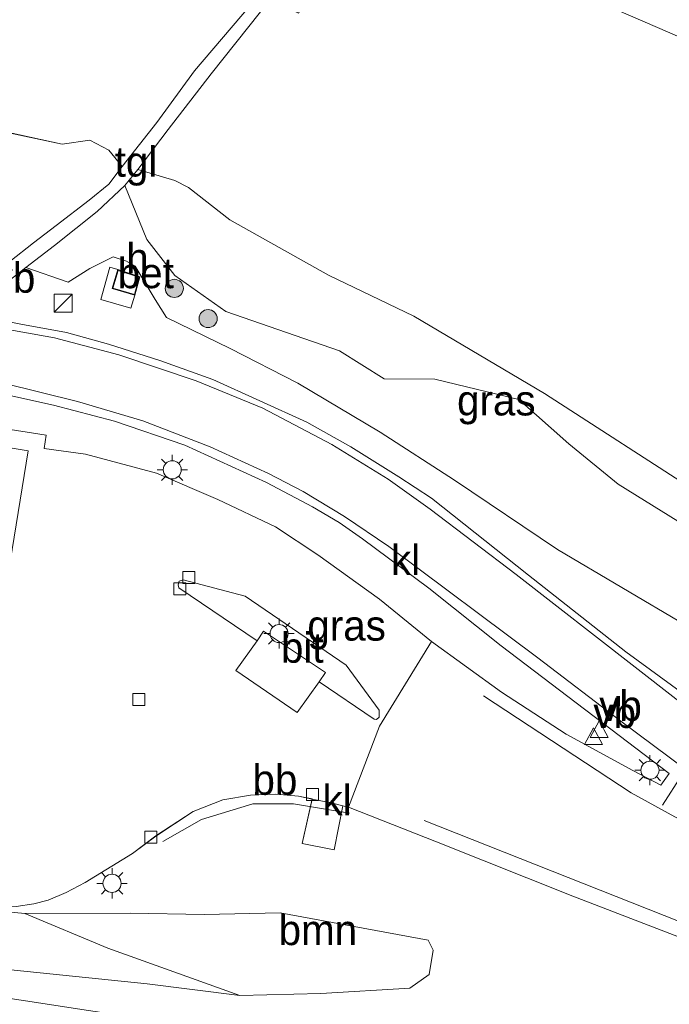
# Model space of a CAD drawing. Header units: millimetres. Extents: x 180000 to 190000, y 466229 to 468626.
# Tile 197 of 202: x 189500 to 189554, y 466447 to 466528. Entities that reach past the tile are written whole.
import ezdxf
from ezdxf.enums import TextEntityAlignment as Align

# ---------------------------------------------------------------- set-up
doc = ezdxf.new("R2010")
doc.units = ezdxf.units.MM
doc.linetypes.add('39strp', pattern=[12, 3, -9])
for name, color, linetype, lineweight in [('af-bs-rasterhekwerk', 8, 'hekwerk', 18), ('bp-b5-bomenstruiken', 93, 'Continuous', 18), ('bp-b5-boom', 93, 'Continuous', 18), ('bp-b5-bos', 93, 'Continuous', 18), ('bp-b5-grasland', 93, 'Continuous', 18), ('bp-bs-boom', 93, 'Continuous', 18), ('gr-bs-geleiderail', 213, 'geleiderail', 18), ('gw-bs-kruinlijn', 93, 'Continuous', 18), ('gw-bs-teenlijn', 93, 'Continuous', 18), ('kd-bs-dakrand', 13, 'Continuous', 18), ('mk-bs-39streep 0.15', 8, '39strp', 18), ('mk-bs-streep 0.15', 8, 'Continuous', 18), ('og-b5-bebouwing', 173, 'Continuous', 18), ('og-bs-inrichtingselement', 253, 'Continuous', 18), ('vh-b5-verh_soort', 8, 'Continuous', 18), ('wh-bs-kolk', 8, 'Continuous', 18), ('wm-bs-lichtmast', 8, 'Continuous', 18), ('wm-bs-overig', 8, 'Continuous', 18), ('wm-bs-verkeersbord', 8, 'Continuous', 18)]:
    doc.layers.add(name, color=color, linetype=linetype, lineweight=lineweight)
doc.styles.add('rtw_iso', font='iso-rtw.shx')
doc.linetypes.add('geleiderail', pattern='A,2,-1,[175,RTW.shx,S=0.5,R=0,X=0,Y=0],-1', length=4)
doc.linetypes.add('hekwerk', pattern='A,7,-1.5,[1,RTW.shx,S=0.75,R=0,X=0,Y=0],-1.5', length=10)

# ---------------------------------------------------------------- blocks, each defined once
blk = doc.blocks.new('dtbattr-r')
at = {"style": 'rtw_iso'}
blk.add_attdef('TAG', text='', height=2.5, dxfattribs=at).set_placement((0, 0), align=Align.MIDDLE_CENTER)
blk = doc.blocks.new('kolk')
blk.add_lwpolyline([(-0.5, -0.5), (0.5, -0.5), (0.5, 0.5), (-0.5, 0.5)], close=True)
blk = doc.blocks.new('verkeersbord')
for p, q in [((0, 0.75), (-0.75, -0.625)), ((0.75, -0.625), (0, 0.75)), ((-0.75, -0.625), (0.75, -0.625))]:
    blk.add_line(p, q)
blk = doc.blocks.new('dtbattr')
at = {"style": 'rtw_iso'}
blk.add_attdef('TAG', (0.591, 0.868), '', height=2.5, dxfattribs=at)
blk = doc.blocks.new('d33az_ACAD_1_FMEBLOCK36')
at = {"layer": 'bp-b5-grasland'}
for points in [[(4.262, 5.848, 41.677), (5.723, 6.049, 41.659), (6.926, 6.361, 41.643), (8.411, 6.995, 41.631), (9.974, 7.826, 41.625), (13.885, 10.209, 41.585), (15.826, 11.668, 41.525), (18.92, 13.701, 41.495), (21.379, 14.661, 41.483), (23.677, 15.051, 41.437), (25.763, 15.126, 41.433), (27.648, 14.959, 41.389), (28.773, 14.729, 41.352), (27.954, 11.054, 41.386), (30.588, 10.534, 41.39), (31.316, 14.172, 41.246), (31.786, 14.058, 41.219), (39.063, 11.198, 41.203), (50.359, 6.694, 41.117), (62.849, 1.883, 41.073)], [(-83.515, 13.863, 40.873), (-61.094, 10.345, 40.821), (-42.055, 7.282, 40.795), (-23.117, 4.444, 40.807), (-7.891, 2.159, 40.773), (3.018, 0.668, 40.817), (15.121, -0.556, 40.787), (22.797, -1.525, 40.859), (29.503, -1.367, 41.019), (36.855, -0.922, 41.019), (38.469, 0.222, 41.033), (38.793, 2.22, 41.069), (38.396, 3.043, 41.233), (26.116, 5.31, 41.283), (19.851, 5.174, 41.255), (13.719, 5.291, 41.249), (4.982, 5.256, 41.597), (-9.331, 6.633, 41.593), (-25.366, 9.185, 41.525), (-44.241, 12.266, 41.447), (-60.033, 14.758, 41.329), (-78.799, 17.661, 41.375)]]:
    blk.add_polyline3d(points, dxfattribs=at)
blk = doc.blocks.new('d33az_ACAD_1_FMEBLOCK128')
at = {"layer": 'bp-b5-bos'}
for points in [[(58.153, -58.226, 43.566), (45.15, -49.851, 43.81), (34.352, -43.436, 44.014), (27.263, -40.042, 43.7), (19.091, -35.474, 43.419), (15.683, -32.796, 43.317), (14.541, -32.23, 43.282), (11.487, -31.318, 43.024), (13.985, -27.993, 43.244), (17.564, -23.39, 43.4), (21.643, -18.27, 43.496)], [(20.811, -17.72, 43.498), (16.177, -23.143, 43.38), (13.063, -27.428, 43.272), (10.192, -31.064, 43.058), (9.09, -29.711, 43.253), (7.52, -28.879, 43.217), (5.23, -29.222, 43.195), (0.794, -28.265, 43.236), (-5.238, -25.956, 43.228), (-16.016, -23.537, 43.228), (-28.006, -20.732, 43.232), (-35.712, -19.649, 43.211), (-38.682, -19.241, 43.068), (-38.312, -16.814, 43.132)]]:
    blk.add_polyline3d(points, dxfattribs=at)
blk = doc.blocks.new('d33az_ACAD_1_FMEBLOCK157')
at = {"layer": 'bp-b5-grasland'}
for points in [[(-58.968, 8.783, 41.04), (-72.359, 18.534, 41.292), (-80.413, 24.896, 41.448), (-88.455, 31.268, 41.536), (-91.139, 33.04, 41.576), (-95.139, 35.509, 41.59), (-98.771, 37.549, 41.574), (-102.655, 39.307, 41.578), (-106.56, 41.07, 41.572), (-110.955, 42.658, 41.572), (-115.205, 44.015, 41.566), (-118.666, 44.969, 41.558), (-122.471, 45.655, 41.556), (-124.412, 46.039, 41.558)], [(-125.53, 47.643, 41.57), (-122.041, 50.334, 41.791), (-118.526, 49.142, 41.769), (-116.743, 50.263, 41.794), (-114.815, 51.217, 41.948), (-113.718, 50.878, 41.948), (-112.98, 50.459, 41.912), (-111.33, 47.703, 41.758), (-110.398, 46.216, 41.68), (-105.133, 43.636, 41.668), (-99.517, 40.776, 41.684), (-92.707, 36.714, 41.729), (-86.53, 32.761, 41.684), (-78.023, 27.019, 41.44), (-62.03, 17.588, 41.13)]]:
    blk.add_polyline3d(points, dxfattribs=at)
blk.add_polyline3d([(-115.087, 50.37, 41.776), (-115.843, 47.706, 41.688), (-113.357, 46.98, 41.656), (-113.021, 48.054, 41.628), (-112.591, 49.574, 41.746), (-114.429, 50.172, 41.806)], close=True, dxfattribs=at)
blk = doc.blocks.new('dtbattr-l')
at = {"style": 'rtw_iso'}
blk.add_attdef('TAG', (0, 0), '', height=2.5, dxfattribs=at)
blk = doc.blocks.new('boom')
blk.add_hatch(color=256).paths.add_polyline_path([(-0.75, 0, 1), (0.75, 0, 1)])
blk.add_circle((0, 0), 0.75)
blk = doc.blocks.new('kast')
blk.add_line((-0.75, -0.75), (0.75, 0.75))
blk.add_lwpolyline([(-0.75, 0.75), (0.75, 0.75), (0.75, -0.75), (-0.75, -0.75)], close=True)
blk = doc.blocks.new('lantaarnpaal')
for p, q in [((-0.884, 0.884), (-0.53, 0.53)), ((0, 0.75), (0, 1.25)), ((0.53, 0.53), (0.884, 0.884)), ((-0.75, 0), (-1.25, 0)), ((0.75, 0), (1.25, 0)), ((-0.53, -0.53), (-0.884, -0.884)), ((0, -0.75), (0, -1.25)), ((0.53, -0.53), (0.884, -0.884))]:
    blk.add_line(p, q)
blk.add_circle((0, 0), 0.75)
blk = doc.blocks.new('d33az_ACAD_1_FMEBLOCK162')
at = {"layer": 'vh-b5-verh_soort'}
for points in [[(-1.655, 19.305, 41.832), (4.48, 18.355, 41.852), (4.656, 19.294, 41.796), (6.249, 19.037, 41.79), (7.48, 18.814, 41.792), (15.565, 17.526, 41.81), (15.413, 16.445, 41.828), (18.836, 15.96, 41.824), (24.709, 14.386, 41.784), (29.795, 12.226, 41.716), (34.565, 9.954, 41.684), (38.06, 7.638, 41.684), (43.179, 3.974, 41.634), (47.472, 0.469, 41.504), (43.189, -6.535, 41.329), (40.606, -13.235, 41.219), (40.136, -13.121, 41.246), (39.166, -12.886, 41.301), (37.593, -12.564, 41.352), (36.468, -12.334, 41.389), (34.583, -12.167, 41.433), (32.497, -12.242, 41.437), (30.199, -12.632, 41.483), (27.74, -13.592, 41.495), (24.646, -15.625, 41.525), (22.705, -17.083, 41.585), (18.794, -19.467, 41.625), (17.231, -20.298, 41.631), (15.746, -20.932, 41.643), (14.543, -21.243, 41.659), (13.082, -21.445, 41.677), (12.126, -21.52, 41.683), (10.798, -21.465, 41.717), (5.939, -20.748, 41.699), (-12.944, -17.711, 41.561), (-33.427, -14.459, 41.519), (-43.664, -12.662, 41.443), (-44.318, -12.717, 41.427), (-43.141, -6.735, 41.581), (-46.515, -6.233, 41.577), (-47.011, -5.739, 41.563), (-47.343, -5.086, 41.575), (-47.472, -4.605, 41.577), (-47.367, -3.952, 41.573), (-47.201, -3.496, 41.573), (-46.766, -2.945, 41.565), (-32.995, 6.827, 41.663), (-27.158, 10.82, 41.672), (-27.068, 10.704, 41.675), (-24.351, 6.715, 41.653), (-26.386, 5.386, 41.643), (-23.884, 1.779, 41.661), (-24.62, -3.469, 41.701), (-24.707, -4.009, 41.723), (-24.513, -4.8, 41.723), (-24.143, -5.643, 41.721), (-23.68, -6.202, 41.719), (-22.848, -6.752, 41.699), (-9.488, -8.757, 41.765), (-9.688, -9.991, 41.715), (-9.21, -10.735, 41.715), (-8.763, -11.246, 41.715), (-8.157, -11.344, 41.711), (-7.836, -11.351, 41.713), (-7.226, -10.573, 41.705), (-4.119, 10.302, 41.675), (-4.251, 10.485, 41.675), (-4.907, 10.982, 41.675), (-18.683, 13.261, 41.661), (-17.54, 21.52, 41.736), (-15.423, 21.489, 41.74), (-14.009, 21.399, 41.744)], [(31.276, -1.934, 41.504), (36.357, -5.406, 41.496), (38.174, -2.867, 41.612), (42.741, -5.958, 41.498), (42.921, -5.987, 41.5), (43.137, -5.792, 41.5), (43.158, -5.518, 41.502), (43.138, -5.215, 41.498), (40.403, -1.478, 41.514), (32.041, 4.208, 41.556), (26.917, 5.568, 41.604), (26.577, 5.463, 41.624), (26.504, 5.151, 41.624), (26.557, 4.912, 41.612), (33.033, 0.522, 41.61)], [(-34.794, -3.746, 41.82), (-34.495, -3.748, 41.812), (-34.381, -3.467, 41.812), (-34.329, -3.292, 41.812), (-34.301, -2.974, 41.812), (-34.813, -2.154, 41.802), (-35.159, -2.443, 41.798), (-36.191, -0.709, 41.798), (-35.833, -0.491, 41.796), (-36.314, 0.094, 41.798), (-36.655, 0.265, 41.798), (-37.26, 0.087, 41.794), (-37.413, -0.004, 41.82), (-37.558, -0.327, 41.82), (-37.451, -0.667, 41.82), (-36.91, -1.307, 41.82), (-36.522, -0.946, 41.82), (-35.458, -2.673, 41.82), (-35.803, -3.007, 41.82), (-35.221, -3.676, 41.82)], [(-38.808, -4.202, 41.762), (-38.746, -3.682, 41.758), (-38.984, -3.298, 41.748), (-39.471, -2.897, 41.74), (-44.855, -2.138, 41.69), (-45.288, -2.252, 41.688), (-45.631, -2.52, 41.69), (-45.808, -3.044, 41.69), (-45.607, -3.513, 41.69), (-45.172, -3.816, 41.672), (-39.811, -4.707, 41.684), (-39.321, -4.671, 41.762), (-39.042, -4.509, 41.764)]]:
    blk.add_polyline3d(points, close=True, dxfattribs=at)

msp = doc.modelspace()

# ---------------------------------------------------------------- linework, layer by layer
at = {"layer": 'af-bs-rasterhekwerk'}
msp.add_polyline3d([(189568.39, 466521.671, 44.143), (189554.81, 466526.807, 43.859), (189528.096, 466538.367, 43.773), (189523.019, 466528.889, 43.814), (189518.829, 466530.947, 43.688), (189517.932, 466531.387, 43.659), (189516.385, 466532.15, 43.611), (189520.854, 466542.609, 43.57)], dxfattribs=at)
at = {"layer": 'bp-b5-bomenstruiken'}
msp.add_polyline3d([(189555.249, 466486.344, 43.002), (189549.492, 466489.904, 43.05), (189545.403, 466493.239, 43.238), (189541.279, 466496.926, 43.256), (189534.315, 466498.585, 43.002), (189530.106, 466498.623, 42.494), (189526.406, 466500.951, 42.378), (189522.022, 466502.468, 42.24), (189517.002, 466504.181, 42.09), (189512.788, 466507.168, 42.222), (189510.461, 466510.148, 42.488), (189508.651, 466514.611, 42.882), (189509.718, 466515.936, 43.024), (189512.772, 466515.025, 43.282), (189513.914, 466514.458, 43.317), (189517.322, 466511.781, 43.419), (189525.494, 466507.212, 43.7), (189532.583, 466503.819, 44.014), (189543.381, 466497.404, 43.81), (189556.384, 466489.029, 43.566)], dxfattribs=at)
at = {"layer": 'bp-b5-boom'}
msp.add_polyline3d([(189521.49, 466454.44, 41.283), (189533.77, 466452.173, 41.233), (189534.167, 466451.35, 41.069), (189533.843, 466449.352, 41.033), (189532.229, 466448.208, 41.019), (189524.877, 466447.764, 41.019), (189518.171, 466447.606, 40.859), (189507.241, 466451.521, 41.081), (189500.356, 466454.387, 41.597), (189509.093, 466454.422, 41.249), (189515.225, 466454.304, 41.255)], close=True, dxfattribs=at)
at = {"layer": 'bp-b5-grasland'}
for points in [[(189499.025, 466518.99, 43.236), (189503.461, 466518.032, 43.195), (189505.751, 466518.375, 43.217), (189507.321, 466517.544, 43.253), (189508.423, 466516.191, 43.058), (189507.312, 466514.736, 42.894), (189505.692, 466513.41, 42.53), (189502.957, 466511.319, 42.122), (189501.064, 466509.876, 41.896), (189499.104, 466508.333, 41.824)], [(189560.452, 466475.076, 41.13), (189544.46, 466484.507, 41.44), (189535.952, 466490.249, 41.684), (189529.775, 466494.202, 41.729), (189522.965, 466498.264, 41.684), (189517.35, 466501.124, 41.668), (189512.085, 466503.704, 41.68), (189511.152, 466505.191, 41.758), (189509.502, 466507.947, 41.912), (189508.764, 466508.366, 41.948), (189507.667, 466508.705, 41.948), (189505.739, 466507.751, 41.794), (189503.956, 466506.63, 41.769), (189500.441, 466507.822, 41.791), (189502.8, 466509.641, 41.94), (189506.346, 466512.475, 42.44), (189508.651, 466514.611, 42.882), (189510.461, 466510.148, 42.488), (189512.788, 466507.168, 42.222), (189517.002, 466504.181, 42.09), (189522.022, 466502.468, 42.24), (189526.406, 466500.951, 42.378), (189530.106, 466498.623, 42.494), (189534.315, 466498.585, 43.002), (189541.279, 466496.926, 43.256), (189545.403, 466493.239, 43.238), (189549.492, 466489.904, 43.05), (189555.249, 466486.344, 43.002)]]:
    msp.add_polyline3d(points, dxfattribs=at)
for points in [[(189518.595, 466480.631, 41.556), (189526.957, 466474.945, 41.514), (189529.692, 466471.208, 41.498), (189529.712, 466470.905, 41.502), (189529.691, 466470.632, 41.5), (189529.475, 466470.437, 41.5), (189529.295, 466470.465, 41.498), (189524.728, 466473.556, 41.612), (189525.244, 466474.325, 41.64), (189520.111, 466477.759, 41.626), (189519.587, 466476.946, 41.61), (189513.111, 466481.336, 41.612), (189513.058, 466481.575, 41.624), (189513.131, 466481.886, 41.624), (189513.471, 466481.992, 41.604)], [(189507.241, 466451.521, 41.081), (189518.171, 466447.606, 40.859), (189510.495, 466448.574, 40.787), (189498.392, 466449.798, 40.817), (189487.483, 466451.29, 40.773), (189472.257, 466453.574, 40.807), (189453.319, 466456.413, 40.795), (189434.28, 466459.475, 40.821), (189411.859, 466462.994, 40.873), (189374.787, 466468.081, 40.861), (189375.328, 466472.824, 41.401), (189385.614, 466471.487, 41.353), (189398.828, 466469.438, 41.387), (189416.575, 466466.791, 41.375), (189435.341, 466463.888, 41.329), (189451.133, 466461.397, 41.447), (189470.008, 466458.315, 41.525), (189486.043, 466455.763, 41.593), (189500.356, 466454.387, 41.597)]]:
    msp.add_polyline3d(points, close=True, dxfattribs=at)
at = {"layer": 'gr-bs-geleiderail'}
msp.add_polyline3d([(189427.126, 466459.126, 40.801), (189438.613, 466457.249, 41.163), (189450.417, 466455.106, 41.607), (189455.682, 466454.251, 41.636), (189463.534, 466452.964, 41.574), (189474.082, 466451.278, 41.608), (189484.646, 466449.689, 41.584), (189495.16, 466447.974, 41.554), (189505.641, 466446.373, 41.544), (189516.269, 466444.759, 41.571), (189526.821, 466443.179, 41.607), (189537.379, 466441.587, 41.652), (189546.572, 466440.245, 41.409), (189554.52, 466439.108, 41.109), (189563.66, 466437.797, 40.811)], dxfattribs=at)
at = {"layer": 'gw-bs-kruinlijn'}
for points in [[(189462.519, 466527.605, 43.211), (189470.225, 466526.522, 43.232), (189482.215, 466523.717, 43.228), (189492.993, 466521.298, 43.228), (189499.025, 466518.99, 43.236), (189503.461, 466518.032, 43.195)], [(189508.423, 466516.191, 43.058), (189507.321, 466517.544, 43.253), (189505.751, 466518.375, 43.217), (189503.461, 466518.032, 43.195)], [(189513.914, 466514.458, 43.317), (189512.772, 466515.025, 43.282), (189509.718, 466515.936, 43.024)], [(189513.914, 466514.458, 43.317), (189517.322, 466511.781, 43.419), (189525.494, 466507.212, 43.7), (189532.583, 466503.819, 44.014), (189543.381, 466497.404, 43.81), (189556.384, 466489.029, 43.566)], [(189375.328, 466472.824, 41.401), (189385.614, 466471.487, 41.353), (189398.828, 466469.438, 41.387), (189416.575, 466466.791, 41.375), (189435.341, 466463.888, 41.329), (189451.133, 466461.397, 41.447), (189470.008, 466458.315, 41.525), (189486.043, 466455.763, 41.593), (189500.356, 466454.387, 41.597), (189507.241, 466451.521, 41.081), (189518.171, 466447.606, 40.859)]]:
    msp.add_polyline3d(points, dxfattribs=at)
at = {"layer": 'gw-bs-teenlijn'}
for points in [[(189503.956, 466506.63, 41.769), (189505.739, 466507.751, 41.794), (189507.667, 466508.705, 41.948), (189508.764, 466508.366, 41.948), (189509.502, 466507.947, 41.912), (189511.152, 466505.191, 41.758), (189512.085, 466503.704, 41.68)], [(189503.956, 466506.63, 41.769), (189500.441, 466507.822, 41.791)], [(189560.452, 466475.076, 41.13), (189544.46, 466484.507, 41.44), (189535.952, 466490.249, 41.684), (189529.775, 466494.202, 41.729), (189522.965, 466498.264, 41.684), (189517.35, 466501.124, 41.668), (189512.085, 466503.704, 41.68)], [(189518.171, 466447.606, 40.859), (189510.495, 466448.574, 40.787), (189498.392, 466449.798, 40.817), (189487.483, 466451.29, 40.773), (189472.257, 466453.574, 40.807)]]:
    msp.add_polyline3d(points, dxfattribs=at)
at = {"layer": 'kd-bs-dakrand'}
msp.add_polyline3d([(189508.087, 466507.596, 43.174), (189507.655, 466506.133, 43.174), (189509.427, 466505.605, 43.174), (189509.83, 466507.029, 43.174), (189508.087, 466507.596, 43.174)], dxfattribs=at)
at = {"layer": 'mk-bs-39streep 0.15'}
msp.add_polyline3d([(189574.202, 466451.919, 41.111), (189553.181, 466463.345, 41.277), (189554.819, 466465.913, 41.279), (189574.268, 466452.046, 41.111), (189574.202, 466451.919, 41.111)], dxfattribs=at)
at = {"layer": 'mk-bs-streep 0.15'}
for points in [[(189424.318, 466510.025, 41.547), (189444.97, 466506.836, 41.561), (189469.56, 466503.078, 41.541), (189491.058, 466499.706, 41.559), (189498.589, 466498.276, 41.571), (189504.722, 466496.752, 41.581), (189510.127, 466495.138, 41.569), (189515.698, 466492.991, 41.551), (189520.523, 466490.779, 41.529), (189523.415, 466489.297, 41.527), (189526.837, 466487.245, 41.533), (189530.507, 466484.737, 41.513), (189542.834, 466475.527, 41.429), (189549.727, 466470.309, 41.307), (189567.135, 466457.35, 41.119), (189574.454, 466452.338, 41.087), (189580.598, 466448.325, 41.039), (189569.003, 466454.236, 41.119), (189550.56, 466464.369, 41.269), (189538.343, 466472.409, 41.371)], [(189496.78, 466503.081, 41.68), (189502.826, 466502.007, 41.67), (189508.128, 466500.618, 41.664), (189514.549, 466498.447, 41.638), (189520.08, 466496.191, 41.616), (189525.789, 466493.191, 41.624), (189530.437, 466490.318, 41.618), (189533.928, 466487.84, 41.618), (189541.043, 466482.424, 41.488), (189560.764, 466467.109, 41.15), (189575.649, 466456.771, 40.98), (189586.345, 466450.428, 40.904), (189597.984, 466444.509, 40.824), (189604.307, 466441.456, 40.832), (189623.509, 466433.159, 40.818), (189629.121, 466430.981, 40.818), (189632.873, 466429.543, 40.82), (189654.43, 466421.992, 40.978), (189673.479, 466416.022, 41.09), (189681.457, 466413.945, 41.092), (189687.904, 466412.507, 41.094), (189692.996, 466411.52, 41.086), (189717.963, 466407.239, 41.108), (189746.531, 466402.444, 41.116)], [(189533.42, 466462.082, 41.195), (189554.632, 466453.688, 41.113), (189575.983, 466445.295, 41.029), (189593.481, 466438.425, 41.041), (189617.194, 466429.258, 41.061), (189638.555, 466421.07, 41.097), (189653.361, 466416.065, 41.131), (189660.372, 466413.984, 41.129), (189664.129, 466413.006, 41.135), (189669.008, 466411.846, 41.155), (189674.01, 466410.873, 41.175)]]:
    msp.add_polyline3d(points, dxfattribs=at)
at = {"layer": 'og-b5-bebouwing'}
for points in [[(189509.892, 466507.062, 41.746), (189509.461, 466505.542, 41.628), (189507.593, 466506.099, 41.708), (189508.054, 466507.66, 41.806)], [(189500.63, 466492.668, 47.079), (189494.79, 466456.777, 41.721), (189485.856, 466458.226, 41.579), (189487.495, 466468.765, 41.615), (189476.469, 466470.667, 47.045), (189478.629, 466485.13, 47.111), (189489.941, 466483.573, 47.075), (189491.475, 466494.175, 47.099)]]:
    msp.add_polyline3d(points, close=True, dxfattribs=at)
at = {"layer": 'vh-b5-verh_soort'}
for points in [[(189500.441, 466507.822, 41.791), (189496.952, 466505.131, 41.57), (189495.715, 466505.584, 41.584), (189498.054, 466507.508, 41.786), (189499.104, 466508.333, 41.824), (189501.064, 466509.876, 41.896), (189502.957, 466511.319, 42.122), (189505.692, 466513.41, 42.53), (189507.312, 466514.736, 42.894), (189508.423, 466516.191, 43.058), (189511.294, 466519.826, 43.272), (189514.408, 466524.112, 43.38), (189519.042, 466529.534, 43.498), (189519.874, 466528.984, 43.496), (189515.795, 466523.864, 43.4), (189512.216, 466519.262, 43.244), (189509.718, 466515.936, 43.024), (189508.651, 466514.611, 42.882), (189506.346, 466512.475, 42.44), (189502.8, 466509.641, 41.94)], [(189509.461, 466505.542, 41.628), (189509.125, 466504.468, 41.656), (189506.64, 466505.194, 41.688), (189507.395, 466507.858, 41.776), (189508.054, 466507.66, 41.806), (189507.593, 466506.099, 41.708)], [(189524.728, 466473.556, 41.612), (189522.911, 466471.017, 41.496), (189517.83, 466474.489, 41.504), (189519.587, 466476.946, 41.61), (189520.111, 466477.759, 41.626), (189525.244, 466474.325, 41.64)], [(189526.69, 466463.302, 41.246), (189525.962, 466459.665, 41.39), (189523.328, 466460.184, 41.386), (189524.147, 466463.859, 41.352), (189525.72, 466463.537, 41.301)]]:
    msp.add_polyline3d(points, close=True, dxfattribs=at)
for points in [[(189416.233, 466515.5, 41.693), (189446.091, 466510.822, 41.689), (189467.584, 466507.546, 41.693), (189481.629, 466505.362, 41.685), (189496.545, 466503.014, 41.667), (189496.78, 466503.081, 41.68), (189496.863, 466503.735, 41.71), (189496.906, 466503.917, 41.568), (189498.07, 466503.527, 41.558), (189500.011, 466503.143, 41.556), (189503.816, 466502.457, 41.558), (189507.278, 466501.503, 41.566), (189511.527, 466500.146, 41.572), (189515.922, 466498.558, 41.572), (189519.828, 466496.795, 41.578), (189523.712, 466495.037, 41.574), (189527.343, 466492.997, 41.59), (189531.343, 466490.528, 41.576), (189534.027, 466488.756, 41.536), (189542.069, 466482.384, 41.448), (189550.123, 466476.022, 41.292), (189563.514, 466466.271, 41.04)], [(189494.481, 466498.275, 41.614), (189502.732, 466496.454, 41.596), (189507.793, 466495.127, 41.592), (189513.619, 466493.123, 41.624), (189516.519, 466491.824, 41.606), (189520.377, 466490.046, 41.558), (189524.173, 466488.026, 41.568), (189526.385, 466486.746, 41.56), (189528.309, 466485.397, 41.514), (189533.819, 466481.302, 41.512), (189539.818, 466476.528, 41.442), (189553.725, 466465.958, 41.272), (189553.041, 466465.009, 41.274), (189550.703, 466466.217, 41.32), (189545.201, 466469.229, 41.36), (189539.821, 466472.704, 41.478), (189534.026, 466476.892, 41.504), (189529.733, 466480.397, 41.634), (189524.614, 466484.061, 41.684), (189521.119, 466486.378, 41.684), (189516.349, 466488.649, 41.716), (189511.263, 466490.81, 41.784), (189505.39, 466492.383, 41.824), (189501.967, 466492.869, 41.828), (189502.119, 466493.95, 41.81), (189494.034, 466495.237, 41.792)], [(189558.223, 466451.013, 41.073), (189545.733, 466455.824, 41.117), (189534.437, 466460.328, 41.203), (189527.16, 466463.188, 41.219), (189529.743, 466469.889, 41.329), (189534.026, 466476.892, 41.504), (189539.821, 466472.704, 41.478), (189545.201, 466469.229, 41.36), (189550.703, 466466.217, 41.32), (189553.041, 466465.009, 41.274), (189553.725, 466465.958, 41.272), (189539.818, 466476.528, 41.442), (189533.819, 466481.302, 41.512), (189528.309, 466485.397, 41.514), (189526.385, 466486.746, 41.56), (189524.173, 466488.026, 41.568), (189520.377, 466490.046, 41.558), (189516.519, 466491.824, 41.606), (189513.619, 466493.123, 41.624), (189507.793, 466495.127, 41.592), (189502.732, 466496.454, 41.596), (189494.481, 466498.275, 41.614)]]:
    msp.add_polyline3d(points, dxfattribs=at)
at = {"layer": 'wm-bs-overig'}
msp.add_polyline3d([(189511.781, 466460.336, 41.885), (189514.997, 466462.162, 41.788), (189519.24, 466463.468, 41.716), (189522.602, 466463.471, 41.715), (189527.244, 466462.681, 41.492)], dxfattribs=at)

# ---------------------------------------------------------------- block references
at = {"layer": 'bp-b5-boom'}
ref = msp.add_blockref('dtbattr-r', (189521.373, 466451.023, 41.154), dxfattribs=at)
ref.add_attrib('TAG', 'bmn', dxfattribs={"layer": '0', "height": 2.5, "style": 'rtw_iso'}).set_placement((189521.373, 466451.023, 41.154), align=Align.BOTTOM_LEFT)
at = {"layer": 'bp-b5-bos'}
msp.add_blockref('d33az_ACAD_1_FMEBLOCK128', (189498.231, 466547.254), dxfattribs=at)
at = {"layer": 'bp-b5-grasland'}
for name, p in [('d33az_ACAD_1_FMEBLOCK157', (189622.482, 466457.488)), ('d33az_ACAD_1_FMEBLOCK36', (189495.374, 466449.131))]:
    msp.add_blockref(name, p, dxfattribs=at)
ref = msp.add_blockref('dtbattr-r', (189536.154, 466494.844, 42.195), dxfattribs=at)
ref.add_attrib('TAG', 'gras', dxfattribs={"layer": '0', "height": 2.5, "style": 'rtw_iso'}).set_placement((189536.154, 466494.844, 42.195), align=Align.BOTTOM_LEFT)
ref = msp.add_blockref('dtbattr-r', (189523.755, 466476.214, 41.568), dxfattribs=at)
ref.add_attrib('TAG', 'gras', dxfattribs={"layer": '0', "height": 2.5, "style": 'rtw_iso'}).set_placement((189523.755, 466476.214, 41.568), align=Align.BOTTOM_LEFT)
at = {"layer": 'bp-bs-boom'}
for p in [(189512.733, 466506.106, 42.409), (189515.537, 466503.606, 42.181)]:
    msp.add_blockref('boom', p, dxfattribs=at)
at = {"layer": 'og-b5-bebouwing'}
ref = msp.add_blockref('dtbattr-r', (189508.751, 466506.601, 41.722), dxfattribs=at)
ref.add_attrib('TAG', 'h', dxfattribs={"layer": '0', "height": 2.5, "style": 'rtw_iso'}).set_placement((189508.751, 466506.601, 41.722), align=Align.BOTTOM_LEFT)
at = {"layer": 'og-bs-inrichtingselement'}
msp.add_blockref('kast', (189503.525, 466504.889, 41.473), dxfattribs=at)
at = {"layer": 'vh-b5-verh_soort'}
ref = msp.add_blockref('dtbattr-r', (189507.794, 466514.593, 42.582), dxfattribs=at)
ref.add_attrib('TAG', 'tgl', dxfattribs={"layer": '0', "height": 2.5, "style": 'rtw_iso'}).set_placement((189507.794, 466514.593, 42.582), align=Align.BOTTOM_LEFT)
ref = msp.add_blockref('dtbattr-r', (189508.05, 466505.372, 41.71), dxfattribs=at)
ref.add_attrib('TAG', 'bet', dxfattribs={"layer": '0', "height": 2.5, "style": 'rtw_iso'}).set_placement((189508.05, 466505.372, 41.71), align=Align.BOTTOM_LEFT)
msp.add_blockref('d33az_ACAD_1_FMEBLOCK162', (189486.554, 466476.423), dxfattribs=at)
ref = msp.add_blockref('dtbattr-r', (189530.678, 466481.642, 41.583), dxfattribs=at)
ref.add_attrib('TAG', 'kl', dxfattribs={"layer": '0', "height": 2.5, "style": 'rtw_iso'}).set_placement((189530.678, 466481.642, 41.583), align=Align.BOTTOM_LEFT)
ref = msp.add_blockref('dtbattr-r', (189521.564, 466474.388, 41.581), dxfattribs=at)
ref.add_attrib('TAG', 'bit', dxfattribs={"layer": '0', "height": 2.5, "style": 'rtw_iso'}).set_placement((189521.564, 466474.388, 41.581), align=Align.BOTTOM_LEFT)
ref = msp.add_blockref('dtbattr-r', (189525.009, 466461.768, 41.335), dxfattribs=at)
ref.add_attrib('TAG', 'kl', dxfattribs={"layer": '0', "height": 2.5, "style": 'rtw_iso'}).set_placement((189525.009, 466461.768, 41.335), align=Align.BOTTOM_LEFT)
at = {"layer": 'wh-bs-kolk'}
for p in [(189513.941, 466482.192, 41.492), (189513.187, 466481.257, 41.297), (189509.791, 466472.083, 41.48), (189524.18, 466464.234, 41.254), (189510.8, 466460.712, 41.5)]:
    msp.add_blockref('kolk', p, dxfattribs=at)
at = {"layer": 'wm-bs-lichtmast'}
for p in [(189512.566, 466491.097, 41.542), (189521.413, 466477.548, 41.62), (189552.128, 466466.241, 41.192), (189507.576, 466456.881, 41.546)]:
    msp.add_blockref('lantaarnpaal', p, dxfattribs=at)
at = {"layer": 'wm-bs-overig'}
ref = msp.add_blockref('dtbattr-l', (189519.208, 466463.457, 41.717), dxfattribs=at)
ref.add_attrib('TAG', 'bb', dxfattribs={"layer": '0', "height": 2.5, "style": 'rtw_iso'}).set_placement((189519.208, 466463.457, 41.717), align=Align.BOTTOM_LEFT)
at = {"layer": 'wm-bs-verkeersbord'}
ref = msp.add_blockref('dtbattr', (189497.694, 466505.001, 41.627), dxfattribs=at)
ref.add_attrib('TAG', 'vb', dxfattribs={"layer": '0', "height": 2.5, "style": 'rtw_iso'}).set_placement((189497.694, 466505.001, 41.627), align=Align.BOTTOM_LEFT)
ref = msp.add_blockref('dtbattr', (189547.925, 466469.574, 41.228), dxfattribs=at)
ref.add_attrib('TAG', 'vb', dxfattribs={"layer": '0', "height": 2.5, "style": 'rtw_iso'}).set_placement((189547.925, 466469.574, 41.228), align=Align.BOTTOM_LEFT)
ref = msp.add_blockref('dtbattr', (189547.444, 466468.99, 41.228), dxfattribs=at)
ref.add_attrib('TAG', 'vb', dxfattribs={"layer": '0', "height": 2.5, "style": 'rtw_iso'}).set_placement((189547.444, 466468.99, 41.228), align=Align.BOTTOM_LEFT)
for p in [(189547.925, 466469.574, 41.228), (189547.444, 466468.99, 41.228)]:
    msp.add_blockref('verkeersbord', p, dxfattribs=at)

doc.saveas('drawing.dxf')
